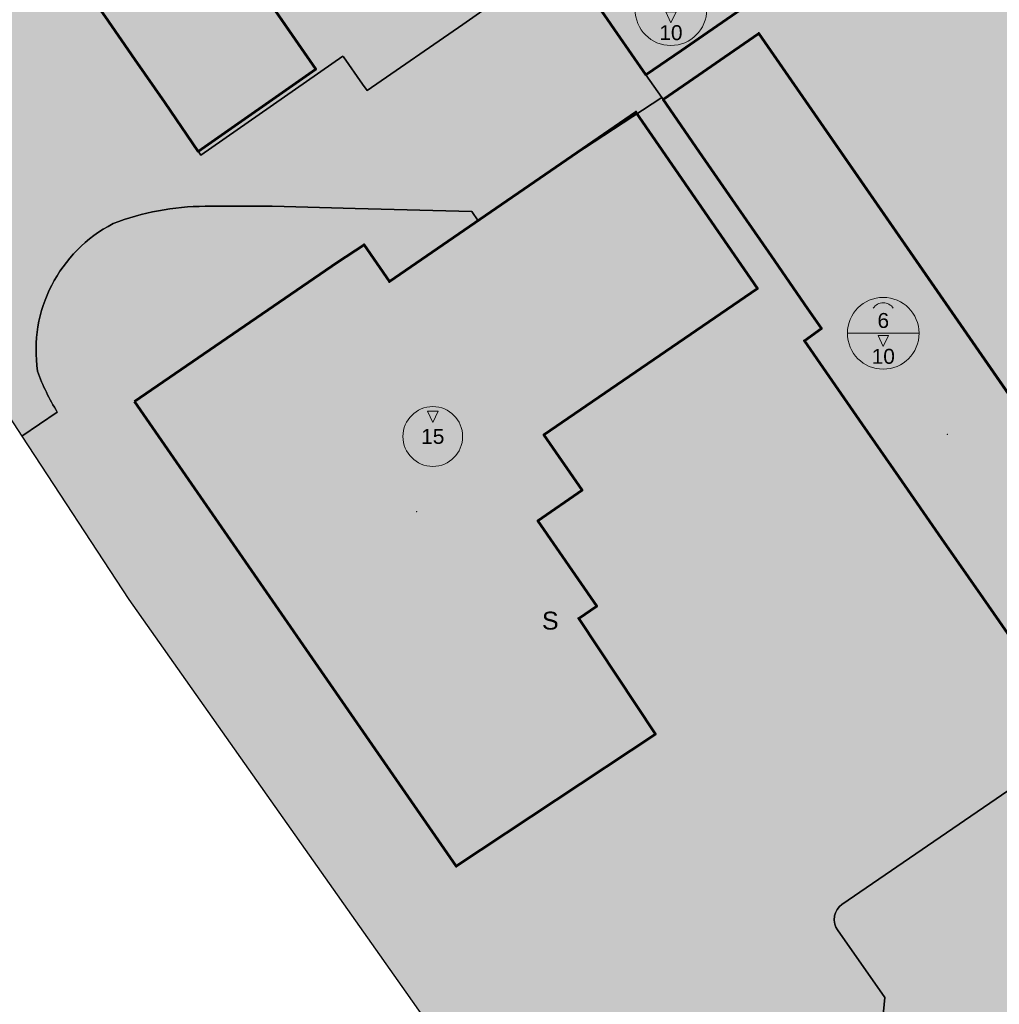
# Model space of a CAD drawing. Header units: metres. Extents: x 196358 to 197579, y 543600 to 544612.
# Tile 3 of 45: x 196555 to 196719, y 543817 to 543982. Entities that reach past the tile are written whole.
import ezdxf
from ezdxf.enums import TextEntityAlignment as Align

# ---------------------------------------------------------------- set-up
doc = ezdxf.new("R2010")
doc.units = ezdxf.units.M
doc.header["$MEASUREMENT"] = 0
doc.linetypes.add('DOORGETROKKEN', pattern=[10000.00001, 10000, -1e-05])
doc.linetypes.add('SCHEIDINGSLIJN', pattern=[2.625, 1.75, -0.875])
doc.layers.get('0').update_dxf_attribs({"lineweight": 0, "plot": 0})
for name, color, linetype, lineweight in [('B-g (bestemmingsgrens)', 7, 'Continuous', 0), ('BS-l (sport)', 7, 'Continuous', 0), ('BVL-g (bouwvlakgrens)', 7, 'Continuous', 60), ('MC111-l (max goot- en bouwhoogte (m) -MS111)', 7, 'Continuous', 0), ('MC111-v (max goot- en bouwhoogte (m) -MS111)', 255, 'SCHEIDINGSLIJN', 0), ('MHMB-l (maximale bouwhoogte (m) - MS104)', 7, 'Continuous', 0), ('MHMB-v (maximale bouwhoogte (m) - MS104)', 255, 'SCHEIDINGSLIJN', 0), ('PG-v', 7, 'Continuous', 30)]:
    doc.layers.add(name, color=color, linetype=linetype, lineweight=lineweight)
for name, color, linetype, lineweight, true_color in [('BG-v (groen)', 7, 'Continuous', 30, 0x28c846), ('BS-v (sport)', 7, 'Continuous', 30, 0x82c846), ('BWG-v (woongebied)', 7, 'Continuous', 30, 0xffffb4)]:
    doc.layers.add(name, color=color, linetype=linetype, lineweight=lineweight, true_color=true_color)
for name, color, linetype, lineweight, plot in [('BVL-l (bouwvlak)', 7, 'Continuous', 0, False), ('BVL-v (bouwvlak)', 7, 'Continuous', 60, False), ('MC-g (combinatie grens)', 2, 'SCHEIDINGSLIJN', 0, False), ('MH-g (hoogte grens)', 2, 'SCHEIDINGSLIJN', 0, False), ('PG-g', 7, 'Continuous', 0, False)]:
    doc.layers.add(name, color=color, linetype=linetype, lineweight=lineweight, plot=plot)
doc.styles.add('151', font='ARIAL.TTF')
doc.styles.add('Arial', font='ARIAL.TTF')
doc.linetypes.add('PLANGRENS', pattern='A,5,[65,SVBP2008.SHX,S=0.2,R=0,X=0,Y=0],5', length=10)

# ---------------------------------------------------------------- blocks, each defined once
blk = doc.blocks.new('IMRO2003BOUW')
at = {"color": 0}
for p, q in [((0, 0), (-0.88, -1.86)), ((0, 0), (0.88, -1.86)), ((0.88, -1.86), (-0.88, -1.86))]:
    blk.add_line(p, q, dxfattribs=at)
blk = doc.blocks.new('IMRO2003GOOT')
at = {"color": 0, "linetype": 'ByBlock', "lineweight": -2}
blk.add_arc((0, 2), 2, 212.8131, 327.1869, dxfattribs=at)
blk = doc.blocks.new('S111')
at = {"color": 0}
blk.add_line((6, 0), (-6, 0), dxfattribs=at)
blk.add_circle((0, 0), 6, dxfattribs=at)
at = {"color": 0, "rotation": 180}
blk.add_blockref('IMRO2003GOOT', (0, 5.11), dxfattribs=at)
at = {"color": 0, "xscale": -1, "rotation": 180}
blk.add_blockref('IMRO2003BOUW', (0, -2.22), dxfattribs=at)
at = {"color": 0, "style": '151'}
for tag, p in [('MAXIMUMGOOTHOOGTE', (0, 2.15)), ('MAXIMUMBOUWHOOGTE', (0, -3.86))]:
    blk.add_attdef(tag, text='', height=2.5, dxfattribs=at).set_placement(p, align=Align.MIDDLE_CENTER)
blk = doc.blocks.new('X')
at = {"color": 0, "linetype": 'ByBlock', "lineweight": -2}
blk.add_point((0, 0), dxfattribs=at)
blk = doc.blocks.new('S104')
at = {"color": 0}
blk.add_circle((0, 0), 5, dxfattribs=at)
at = {"color": 0, "xscale": -1, "rotation": 180}
blk.add_blockref('IMRO2003BOUW', (0, 2.37), dxfattribs=at)
at = {"color": 0, "style": '151'}
blk.add_attdef('MAXIMUMBOUWHOOGTE', text='', height=2.5, dxfattribs=at).set_placement((0, 0), align=Align.MIDDLE)

msp = doc.modelspace()

# ---------------------------------------------------------------- hatches: boundary and pattern name
at = {"layer": 'BG-v (groen)', "linetype": 'Continuous'}
msp.add_hatch(color=256, dxfattribs=at).paths.add_polyline_path([(196431.04, 544095.36), (196432.18, 544093.69), (196461, 544051.57), (196496.33, 544000), (196517.36, 543969.31), (196553.96, 543913.94), (196555.31, 543911.87), (196561.23, 543915.93, -0.054433), (196557.92, 543922.75, -0.321071), (196570.58, 543947.46, -0.091627), (196585.97, 543950.36), (196597.19, 543950.36), (196611.12, 543950), (196630.65, 543949.49), (196631.67, 543947.95), (196646.25, 543957.97), (196662.41, 543968.6), (196659.78, 543972.38), (196654.96, 543979.28), (196652.83, 543982.33), (196645.82, 543992.5), (196645.74, 543992.46), (196645.26, 543992.13), (196644.11, 543991.32), (196642.76, 543990.37), (196629.12, 543980.81), (196613.1, 543969.72), (196612.34, 543970.8), (196609.15, 543975.37), (196609.05, 543975.51), (196585.25, 543958.94), (196579.21, 543967.75), (196574.22, 543974.92), (196569.22, 543982.13), (196564.24, 543989.32), (196558.83, 543997.1), (196556.82, 544000), (196553.4, 544004.92), (196548.01, 544012.72), (196542.6, 544020.56), (196537.3, 544028.24), (196532.08, 544035.79), (196526.77, 544043.45), (196521.57, 544050.99), (196516.18, 544058.8), (196510.83, 544066.55), (196505.47, 544074.28), (196500.47, 544081.48), (196498.77, 544083.93), (196500.39, 544085.05), (196496.31, 544091), (196501.16, 544094.33), (196498.97, 544097.47), (196499.07, 544097.54), (196485.45, 544117.3), (196518.36, 544140.02), (196552.83, 544163.9), (196546.6, 544172.88), (196474.41, 544122.91), (196461.82, 544114.2), (196445.17, 544102.68), (196443.36, 544104.99)], flags=16)
at = {"layer": 'BS-v (sport)', "linetype": 'Continuous'}
msp.add_hatch(color=256, dxfattribs=at).paths.add_polyline_path([(196662.41, 543968.6), (196646.25, 543957.97), (196631.67, 543947.95), (196630.65, 543949.49), (196611.12, 543950), (196597.19, 543950.36), (196585.97, 543950.36, 0.091627), (196570.58, 543947.46, 0.321071), (196557.92, 543922.75, 0.054433), (196561.23, 543915.93), (196555.31, 543911.87), (196573.21, 543884.56), (196597.66, 543849.9), (196619.59, 543818.81), (196627.69, 543807.32), (196629.72, 543804.44), (196660.76, 543760.52), (196676.91, 543770.62), (196687.2, 543776.49), (196674.35, 543795.22), (196695.13, 543809.81), (196699.24, 543812.61), (196699.78, 543817.95), (196691.83, 543829.27), (196691.59, 543829.68), (196691.4, 543830.21), (196691.28, 543830.89), (196691.34, 543831.57), (196691.49, 543832.1), (196691.78, 543832.66), (196692.16, 543833.13), (196692.59, 543833.47), (196732.73, 543861.01), (196728.01, 543867.8), (196722.07, 543876.35), (196716.22, 543884.79), (196709.28, 543894.78), (196702.12, 543905.08), (196696, 543913.9), (196689.96, 543922.59), (196686.3, 543927.86), (196689.15, 543929.9), (196686.82, 543933.27), (196680.8, 543942.01), (196674.74, 543950.77), (196668.71, 543959.48), (196662.66, 543968.24)], flags=16)
at = {"layer": 'BVL-v (bouwvlak)', "linetype": 'Continuous'}
h = msp.add_hatch(dxfattribs=at)
h.set_pattern_fill('DOTS', color=256, scale=10000000.0, style=0)
h.set_pattern_definition([(0, (196550, 544000), (312500, 625000), [0, -625000])])
h.paths.add_polyline_path([(196510.83, 544066.55), (196516.18, 544058.8), (196521.57, 544050.99), (196526.77, 544043.45), (196532.08, 544035.79), (196537.3, 544028.24), (196542.6, 544020.56), (196548.01, 544012.72), (196553.4, 544004.92), (196556.82, 544000), (196558.83, 543997.1), (196564.24, 543989.32), (196569.22, 543982.13), (196574.22, 543974.92), (196579.21, 543967.75), (196584.83, 543959.55), (196604.49, 543973.33), (196520.19, 544095.12), (196500.47, 544081.48), (196505.47, 544074.28)], flags=16)
h = msp.add_hatch(dxfattribs=at)
h.set_pattern_fill('DOTS', color=256, scale=10000000.0, style=0)
h.set_pattern_definition([(0, (196660, 544000), (312500, 625000), [0, -625000])])
h.paths.add_polyline_path([(196647.72, 543989.74), (196652.83, 543982.33), (196654.96, 543979.28), (196659.78, 543972.38), (196665.75, 543976.42), (196670.09, 543979.47), (196675.83, 543983.42), (196663.7, 544000.87)], flags=16)
h = msp.add_hatch(dxfattribs=at)
h.set_pattern_fill('DOTS', color=256, scale=10000000.0, style=0)
h.set_pattern_definition([(0, (196700, 543900), (312500, 625000), [0, -625000])])
h.paths.add_polyline_path([(196755.64, 543875.32), (196744.17, 543891.7), (196740.9, 543889.43), (196678.65, 543979.29), (196672.91, 543975.32), (196668.59, 543972.33), (196662.66, 543968.24), (196668.71, 543959.48), (196674.74, 543950.77), (196680.8, 543942.01), (196686.82, 543933.27), (196689.15, 543929.9), (196686.3, 543927.86), (196689.96, 543922.59), (196696, 543913.9), (196702.12, 543905.08), (196709.28, 543894.78), (196716.22, 543884.79), (196722.07, 543876.35), (196728.01, 543867.8), (196733.51, 543859.89)], flags=16)
h = msp.add_hatch(dxfattribs=at)
h.set_pattern_fill('DOTS', color=256, scale=10000000.0, style=0)
h.set_pattern_definition([(0, (196600, 543900), (312500, 625000), [0, -625000])])
h.paths.add_polyline_path([(196574.15, 543917.68), (196628.02, 543839.9), (196661.36, 543862.03), (196648.52, 543881.37), (196651.54, 543883.45), (196641.7, 543897.73), (196649.09, 543902.83), (196642.68, 543912.13), (196678.43, 543936.6), (196658.11, 543966.12), (196616.84, 543937.75), (196612.59, 543943.94), (196608.1, 543940.93)], flags=16)
at = {"layer": 'BWG-v (woongebied)', "linetype": 'Continuous'}
h = msp.add_hatch(color=256, dxfattribs=at)
h.paths.add_polyline_path([(196546.6, 544172.88), (196552.83, 544163.9), (196518.36, 544140.02), (196485.45, 544117.3), (196499.07, 544097.54), (196498.97, 544097.47), (196501.16, 544094.33), (196496.31, 544091), (196500.39, 544085.05), (196498.77, 544083.93), (196500.47, 544081.48), (196505.47, 544074.28), (196510.83, 544066.55), (196516.18, 544058.8), (196521.57, 544050.99), (196526.77, 544043.45), (196532.08, 544035.79), (196537.3, 544028.24), (196542.6, 544020.56), (196548.01, 544012.72), (196553.4, 544004.92), (196556.82, 544000), (196558.83, 543997.1), (196564.24, 543989.32), (196569.22, 543982.13), (196574.22, 543974.92), (196579.21, 543967.75), (196585.25, 543958.94), (196609.05, 543975.51), (196609.15, 543975.37), (196612.34, 543970.8), (196613.1, 543969.72), (196629.12, 543980.81), (196642.76, 543990.37), (196644.11, 543991.32), (196645.26, 543992.13), (196645.74, 543992.46), (196645.82, 543992.5), (196652.83, 543982.33), (196654.96, 543979.28), (196659.78, 543972.38), (196662.41, 543968.6), (196662.66, 543968.24), (196668.71, 543959.48), (196674.74, 543950.77), (196680.8, 543942.01), (196686.82, 543933.27), (196689.15, 543929.9), (196686.3, 543927.86), (196689.96, 543922.59), (196696, 543913.9), (196702.12, 543905.08), (196709.28, 543894.78), (196716.22, 543884.79), (196722.07, 543876.35), (196728.01, 543867.8), (196732.73, 543861.01), (196692.59, 543833.47), (196692.16, 543833.13), (196691.78, 543832.66), (196691.49, 543832.1), (196691.34, 543831.57), (196691.28, 543830.89), (196691.4, 543830.21), (196691.59, 543829.68), (196691.83, 543829.27), (196699.78, 543817.95), (196699.24, 543812.61), (196728.79, 543769.56), (196745.7, 543744.75), (196758.84, 543725.59), (196771.85, 543706.63), (196784.87, 543687.66), (196791.62, 543677.81), (196806.99, 543655.53), (196811.09, 543657.44), (196827.24, 543623.65), (196830.07, 543624.88), (196848.36, 543632.25), (196852.73, 543634.18), (196891.58, 543651.31), (196900.32, 543655.29), (196915.58, 543662.23), (196925.1, 543666.56), (196954.27, 543679.43), (197000, 543699.65), (197018.01, 543707.62, 0.437797), (197020.91, 543719.83), (197017.17, 543727.42), (197010.8, 543738.26), (197009.76, 543740.31), (197008.62, 543742.31), (197007.4, 543744.26), (197006.08, 543746.14), (197006.04, 543746.2), (197002.39, 543751.4), (197000, 543754.8), (196990.59, 543768.2), (196967.68, 543800.96), (196964.2, 543805.94), (196911.79, 543780.82), (196900.01, 543775.02), (196912.64, 543779.05), (196956.94, 543800.31), (196962.33, 543799.33), (196964.34, 543800.55), (196965.15, 543801.04), (196966.15, 543799.5), (196966.28, 543799.56), (196966.83, 543798.44), (196966.9, 543798.34), (196969.25, 543794.92), (197000, 543751.42), (197000.62, 543750.54), (197005.76, 543742.95), (197007.23, 543740.58), (197008.29, 543738.68), (197012.86, 543729.61), (197015.72, 543723.63), (197017.52, 543719.34), (197017.85, 543718.38), (197018.01, 543717.59), (197018.12, 543716.9), (197018.15, 543716.32), (197018.16, 543715.74), (197018.06, 543714.76), (197017.89, 543713.95), (197017.65, 543713.15), (197017.61, 543713.02), (197017.38, 543712.51), (197017.22, 543712.17), (197016.72, 543711.31), (197016.1, 543710.51), (197015.45, 543709.8), (197000, 543702.93), (196952.61, 543681.84), (196951.77, 543683.55), (196945.75, 543695.87), (196945.72, 543695.98), (196945.72, 543696.12), (196945.73, 543696.19), (196945.79, 543696.31), (196945.88, 543696.4), (196945.94, 543696.44), (196946.74, 543696.79), (196941.1, 543708.51), (196940.42, 543708.26), (196939.78, 543708.05), (196939.24, 543707.95), (196938.62, 543707.9), (196937.8, 543707.93), (196937.14, 543708.06), (196936.52, 543708.21), (196935.54, 543708.68), (196934.73, 543709.27), (196934.08, 543709.92), (196933.64, 543710.51), (196916.5, 543735.26), (196916, 543736.07), (196908.31, 543752.38), (196906.36, 543751.41, -0.441018), (196905.53, 543751.65), (196895.18, 543772.65), (196894.96, 543772.54), (196889.56, 543783.27), (196888.81, 543784.76), (196888.12, 543786.13), (196889.41, 543787.77), (196914.35, 543816.47), (196915.17, 543815.28), (196921.59, 543819.67), (196923.15, 543820.73), (196942.34, 543833.91), (196946.23, 543836.58), (196949.42, 543838.77), (196928.18, 543870.56), (196915.21, 543889.25), (196901.09, 543910.93), (196890.83, 543924.5), (196883.73, 543934.68), (196874.33, 543928.17, -0.409349), (196873.48, 543928.24), (196843.25, 543972.14), (196841.48, 543974.71, -0.285714), (196841.48, 543975.69), (196847.33, 543979.64, -0.226522), (196855.55, 543980.92, 0.081228), (196860.64, 543979.5), (196847.11, 543999.24), (196847.07, 543999.1), (196846.67, 543998.04), (196846.47, 543997.19), (196846.26, 543996.29), (196846.11, 543995.28), (196846.01, 543994.41), (196846, 543993.43), (196845.94, 543992.22), (196845.82, 543991.46), (196845.69, 543990.95), (196845.33, 543989.76), (196844.96, 543989.04), (196844.46, 543988.15), (196843.87, 543987.38), (196843.42, 543986.93), (196842.37, 543985.99), (196836.33, 543981.87), (196823.86, 544000), (196805.75, 544026.34), (196802.79, 544024.35), (196802.28, 544025.03, -0.410152), (196802.39, 544025.83), (196804.87, 544027.55), (196797.02, 544038.64), (196792.52, 544044.75), (196785.47, 544054.85), (196770.29, 544076.79), (196756.43, 544096.95), (196742.05, 544117.86), (196722.64, 544146.17), (196706.48, 544169.44), (196693.92, 544187.53), (196693.47, 544187.22), (196685.4, 544198.77), (196669.24, 544221.97), (196657.56, 544238.77), (196654.34, 544236.75), (196653.82, 544237.49), (196602.67, 544202.01), (196570.34, 544179.55), (196565.86, 544185.99), (196562.37, 544191.1), (196559.51, 544195.29), (196652.12, 544259.47), (196658.09, 544263.51), (196646.91, 544279.74), (196642.17, 544276.56), (196641.05, 544275.82), (196642.89, 544273.13), (196568.14, 544221.32), (196532.27, 544196.45), (196537.31, 544189.46), (196535.8, 544188.44), (196540.35, 544181.88), (196541.19, 544182.46), (196544.33, 544177.97), (196547.47, 544173.48)], flags=16)
h.paths.add_polyline_path([(196822.91, 543851.31), (196820.3, 543855.12), (196818.8, 543862.48), (196813.1, 543870.8), (196812.17, 543870.16), (196806.1, 543865.95), (196792.11, 543856.25), (196782.15, 543849.28), (196757.14, 543831.94), (196729.92, 543813.05), (196791.32, 543723.69), (196810.27, 543736.69), (196840.01, 543757.15), (196869.76, 543777.6), (196875.35, 543781.45), (196831.67, 543845.13)], flags=0)
at = {"layer": 'MC111-v (max goot- en bouwhoogte (m) -MS111)', "linetype": 'Continuous'}
h = msp.add_hatch(dxfattribs=at)
h.set_pattern_fill('DOTS', color=256, scale=10000000.0, style=0)
h.set_pattern_definition([(0, (196550, 544030), (312500, 625000), [0, -625000])])
h.paths.add_polyline_path([(196510.83, 544066.55), (196516.18, 544058.8), (196521.57, 544050.99), (196526.77, 544043.45), (196532.08, 544035.79), (196537.3, 544028.24), (196542.6, 544020.56), (196548.01, 544012.72), (196553.4, 544004.92), (196556.82, 544000), (196558.83, 543997.1), (196564.24, 543989.32), (196569.22, 543982.13), (196574.22, 543974.92), (196579.21, 543967.75), (196584.83, 543959.55), (196604.49, 543973.33), (196520.19, 544095.12), (196500.47, 544081.48), (196505.47, 544074.28)], flags=16)
h = msp.add_hatch(dxfattribs=at)
h.set_pattern_fill('DOTS', color=256, scale=10000000.0, style=0)
h.set_pattern_definition([(0, (196660, 544000), (312500, 625000), [0, -625000])])
h.paths.add_polyline_path([(196652.83, 543982.33), (196654.96, 543979.28), (196659.78, 543972.38), (196665.75, 543976.42), (196670.09, 543979.47), (196675.83, 543983.42), (196663.7, 544000.87), (196647.72, 543989.74)], flags=16)
h = msp.add_hatch(dxfattribs=at)
h.set_pattern_fill('DOTS', color=256, scale=10000000.0, style=0)
h.set_pattern_definition([(0, (196700, 543900), (312500, 625000), [0, -625000])])
h.paths.add_polyline_path([(196744.17, 543891.7), (196740.9, 543889.43), (196678.65, 543979.29), (196672.91, 543975.32), (196668.59, 543972.33), (196662.66, 543968.24), (196668.71, 543959.48), (196674.74, 543950.77), (196680.8, 543942.01), (196686.82, 543933.27), (196689.15, 543929.9), (196686.3, 543927.86), (196689.96, 543922.59), (196696, 543913.9), (196702.12, 543905.08), (196709.28, 543894.78), (196716.22, 543884.79), (196722.07, 543876.35), (196728.01, 543867.8), (196733.51, 543859.89), (196755.64, 543875.32)], flags=16)
at = {"layer": 'MHMB-v (maximale bouwhoogte (m) - MS104)', "linetype": 'Continuous'}
h = msp.add_hatch(dxfattribs=at)
h.set_pattern_fill('DOTS', color=256, scale=10000000.0, style=0)
h.set_pattern_definition([(0, (196600, 543900), (312500, 625000), [0, -625000])])
h.paths.add_polyline_path([(196574.15, 543917.68), (196628.02, 543839.9), (196661.36, 543862.03), (196648.52, 543881.37), (196651.54, 543883.45), (196641.7, 543897.73), (196649.09, 543902.83), (196642.68, 543912.13), (196678.43, 543936.6), (196658.11, 543966.12), (196616.84, 543937.75), (196612.59, 543943.94), (196608.1, 543940.93)], flags=16)
at = {"layer": 'PG-v', "linetype": 'Continuous'}
h = msp.add_hatch(dxfattribs=at)
h.set_pattern_fill('DOTS', color=256, scale=10000000.0, style=0)
h.set_pattern_definition([(0, (197000, 544100), (312500, 625000), [0, -625000])])
h.paths.add_polyline_path([(197211.3, 543799.96), (197290.59, 543835.38), (197312.57, 543845.16), (197314.37, 543845.96), (197321.09, 543848.93), (197336.45, 543855.57), (197348.82, 543860.83), (197384.14, 543876.66), (197410.36, 543888.41), (197411.63, 543886.45), (197421.37, 543890.94), (197440.11, 543897.15), (197453.04, 543903.03), (197480.44, 543915.51), (197489.38, 543919.55), (197490.47, 543920.04), (197496.91, 543922.98), (197501.1, 543924.89), (197519.54, 543933.3), (197538.18, 543941.88), (197539.17, 543942.35), (197559.84, 543952.05), (197562.77, 543953.61), (197579.43, 543964.99), (197576.86, 543969.62), (197571.71, 543978.75), (197569.92, 543982.49), (197565.43, 543990.11), (197560.05, 544000), (197559.9, 544000.27), (197559.17, 544001.65), (197556.17, 544007.3), (197554.43, 544010.41), (197547.64, 544022.54), (197540.32, 544035.7), (197530.85, 544052.46), (197525.43, 544062.13), (197519.24, 544073.31), (197513.93, 544083.07), (197507.44, 544094.73), (197502.38, 544103.96), (197498.14, 544111.73), (197497.42, 544112.94), (197495.87, 544115.57), (197494.4, 544118.52), (197493.7, 544119.54), (197492.33, 544121.16), (197491.43, 544122.08), (197489.96, 544123.4), (197488.54, 544124.5), (197488.1, 544124.94), (197470.64, 544137.98), (197458.38, 544147.12), (197449.98, 544159.93), (197451.76, 544161.2), (197452.99, 544162.01), (197458.22, 544165.44), (197460.67, 544167.05), (197458.52, 544170.04), (197463.51, 544177.43), (197465.04, 544183.1), (197464.71, 544188.17), (197463.98, 544192.04), (197460.7, 544197.77), (197446.96, 544218.11), (197410.77, 544268.63), (197408.72, 544271.55), (197398.75, 544285.77), (197370.84, 544325.76), (197350.17, 544353.97), (197301.18, 544422.26), (197283.25, 544447), (197283.08, 544447.18), (197249.41, 544492.18), (197243.72, 544500), (197230.69, 544517.93), (197226.66, 544523.72), (197212.79, 544540.73), (197202.88, 544551.61), (197189.21, 544564.61), (197180.19, 544571.75), (197171.4, 544577.99), (197161.21, 544584.01), (197144.57, 544592.96), (197129.61, 544599.16), (197110.44, 544606.34), (197088.93, 544610.18), (197070.99, 544612.35), (197065.49, 544612.49), (197042.23, 544611.65), (197023.46, 544608.6), (197017.56, 544607.24), (197007.54, 544604.34), (196998.97, 544601.55), (196989.15, 544597.83), (196981.5, 544594.42), (196974.75, 544590.79), (196979.91, 544583.14), (196982.9, 544578.71), (196976.36, 544575.22), (196973.92, 544574.32), (196972.2, 544573.7), (196967.63, 544573.05), (196964.38, 544572.83), (196954.4, 544573.11), (196944.42, 544573.39), (196936.88, 544570.1), (196879.75, 544530.37), (196861.15, 544517.37), (196836.28, 544500), (196748.05, 544438.36), (196729.95, 544425.71), (196710.72, 544411.79), (196649.31, 544367.37), (196647.64, 544366.11), (196646.45, 544365.04), (196645.34, 544363.94), (196644.29, 544362.65), (196643.22, 544361.23), (196642.05, 544359.39), (196641.29, 544357.94), (196640.54, 544356.25), (196639.88, 544354.29), (196639.29, 544352.3), (196639.11, 544351), (196638.94, 544349.65), (196638.98, 544348.13), (196639.13, 544346.69), (196639.37, 544345.43), (196639.75, 544344.21), (196640.26, 544342.79), (196615.34, 544325.56), (196612.83, 544329.19), (196592.69, 544327.66), (196546, 544294.79), (196530.6, 544283.97), (196511.49, 544270.31), (196506.37, 544261.28, -0.099585), (196500.6, 544255.1, -0.06471), (196495.69, 544252.47, -0.006223), (196495.19, 544252.28, -0.027463), (196492.91, 544251.62, -0.075936), (196482.77, 544251.17, -0.010227), (196481.43, 544251.29), (196456.03, 544234.36), (196440.59, 544224.07), (196436.22, 544221.04), (196393.89, 544191.2), (196378.95, 544181.2), (196357.91, 544167.11), (196377.78, 544141.77), (196388.63, 544128.29), (196401.05, 544113.12), (196409.06, 544103.11), (196417.28, 544092.86), (196422.26, 544094.93), (196428.27, 544099.41), (196431.04, 544095.36), (196432.18, 544093.69), (196461, 544051.57), (196496.33, 544000), (196517.36, 543969.31), (196553.96, 543913.94), (196555.31, 543911.87), (196573.21, 543884.56), (196597.66, 543849.9), (196619.59, 543818.81), (196627.69, 543807.32), (196629.72, 543804.44), (196660.76, 543760.52), (196745.76, 543640.15), (196760.4, 543618.89), (196773.35, 543600.09), (196780.42, 543603.18), (196824.57, 543622.5), (196827.24, 543623.65), (196830.07, 543624.88), (196848.36, 543632.25), (196852.73, 543634.18), (196891.58, 543651.31), (196900.32, 543655.29), (196915.58, 543662.23), (196925.1, 543666.56), (196954.27, 543679.43), (197000, 543699.65), (197018.01, 543707.62), (197037.93, 543716.3), (197034.73, 543720.72), (197038.13, 543722.52), (197052.02, 543728.95), (197052.86, 543727.13), (197074.9, 543737.38), (197101, 543749.34), (197102.93, 543750.41), (197123.37, 543759.76), (197128.12, 543762.09), (197141.56, 543768.26), (197143.54, 543769.26), (197151.22, 543772.82), (197175.42, 543783.8), (197188.81, 543789.8), (197193.06, 543791.81)], flags=16)

# ---------------------------------------------------------------- linework, layer by layer
at = {"layer": 'B-g (bestemmingsgrens)'}
for points in [[(196431.04, 544095.36), (196432.18, 544093.69), (196461, 544051.57), (196496.33, 544000), (196517.36, 543969.31), (196553.96, 543913.94), (196555.31, 543911.87)], [(196662.41, 543968.6), (196659.78, 543972.38), (196654.96, 543979.28), (196652.83, 543982.33), (196645.82, 543992.5), (196645.74, 543992.46), (196645.26, 543992.13), (196644.11, 543991.32), (196642.76, 543990.37), (196629.12, 543980.81), (196613.1, 543969.72), (196612.34, 543970.8), (196609.15, 543975.37), (196609.05, 543975.51), (196585.25, 543958.94), (196579.21, 543967.75), (196574.22, 543974.92), (196569.22, 543982.13), (196564.24, 543989.32), (196558.83, 543997.1), (196556.82, 544000), (196553.4, 544004.92)], [(196722.07, 543876.35), (196716.22, 543884.79), (196709.28, 543894.78), (196702.12, 543905.08), (196696, 543913.9), (196689.96, 543922.59), (196686.3, 543927.86), (196689.15, 543929.9), (196686.82, 543933.27), (196680.8, 543942.01), (196674.74, 543950.77), (196668.71, 543959.48), (196662.66, 543968.24), (196662.41, 543968.6)], [(196555.31, 543911.87), (196573.21, 543884.56), (196597.66, 543849.9), (196619.59, 543818.81), (196627.69, 543807.32), (196629.72, 543804.44), (196660.76, 543760.52)], [(196699.24, 543812.61), (196699.78, 543817.95), (196691.83, 543829.27), (196691.59, 543829.68), (196691.4, 543830.21), (196691.28, 543830.89), (196691.34, 543831.57), (196691.49, 543832.1), (196691.78, 543832.66), (196692.16, 543833.13), (196692.59, 543833.47), (196732.73, 543861.01)]]:
    msp.add_lwpolyline(points, dxfattribs=at)
msp.add_lwpolyline([(196662.41, 543968.6), (196646.25, 543957.97), (196631.67, 543947.95), (196630.65, 543949.49), (196611.12, 543950), (196597.19, 543950.36), (196585.97, 543950.36, 0.091627), (196570.58, 543947.46, 0.321071), (196557.92, 543922.75, 0.054433), (196561.23, 543915.93), (196555.31, 543911.87)], format="xyb", dxfattribs=at)
at = {"layer": 'BG-v (groen)', "color": 7, "linetype": 'Continuous', "lineweight": 30, "flags": 128}
msp.add_lwpolyline([(196642.76, 543990.37), (196629.12, 543980.81), (196613.1, 543969.72), (196612.34, 543970.8), (196609.15, 543975.37), (196609.05, 543975.51), (196585.25, 543958.94), (196579.21, 543967.75), (196574.22, 543974.92), (196569.22, 543982.13)], dxfattribs=at)
msp.add_lwpolyline([(196553.96, 543913.94), (196555.31, 543911.87), (196561.23, 543915.93, -0.054433), (196557.92, 543922.75, -0.321071), (196570.58, 543947.46, -0.091627), (196585.97, 543950.36), (196597.19, 543950.36), (196611.12, 543950), (196630.65, 543949.49), (196631.67, 543947.95), (196646.25, 543957.97), (196662.41, 543968.6), (196659.78, 543972.38), (196654.96, 543979.28), (196652.83, 543982.33)], format="xyb", dxfattribs=at)
at = {"layer": 'BS-v (sport)', "color": 7, "linetype": 'Continuous', "lineweight": 30, "flags": 128}
msp.add_lwpolyline([(196722.07, 543876.35), (196716.22, 543884.79), (196709.28, 543894.78), (196702.12, 543905.08), (196696, 543913.9), (196689.96, 543922.59), (196686.3, 543927.86), (196689.15, 543929.9), (196686.82, 543933.27), (196680.8, 543942.01), (196674.74, 543950.77), (196668.71, 543959.48), (196662.66, 543968.24), (196662.41, 543968.6), (196662.41, 543968.6), (196646.25, 543957.97), (196631.67, 543947.95), (196630.65, 543949.49), (196611.12, 543950), (196597.19, 543950.36), (196585.97, 543950.36, 0.091627), (196570.58, 543947.46, 0.321071), (196557.92, 543922.75, 0.054433), (196561.23, 543915.93), (196555.31, 543911.87), (196573.21, 543884.56), (196597.66, 543849.9), (196619.59, 543818.81), (196627.69, 543807.32)], format="xyb", dxfattribs=at)
msp.add_lwpolyline([(196699.24, 543812.61), (196699.78, 543817.95), (196691.83, 543829.27), (196691.59, 543829.68), (196691.4, 543830.21), (196691.28, 543830.89), (196691.34, 543831.57), (196691.49, 543832.1), (196691.78, 543832.66), (196692.16, 543833.13), (196692.59, 543833.47), (196732.73, 543861.01)], dxfattribs=at)
at = {"layer": 'BVL-g (bouwvlakgrens)'}
for points in [[(196510.83, 544066.55), (196505.47, 544074.28), (196500.47, 544081.48), (196520.19, 544095.12), (196604.49, 543973.33), (196584.83, 543959.55), (196579.21, 543967.75), (196574.22, 543974.92), (196569.22, 543982.13), (196564.24, 543989.32), (196558.83, 543997.1), (196556.82, 544000), (196553.4, 544004.92), (196548.01, 544012.72), (196542.6, 544020.56), (196537.3, 544028.24), (196532.08, 544035.79), (196526.77, 544043.45), (196521.57, 544050.99), (196516.18, 544058.8), (196510.83, 544066.55)], [(196647.72, 543989.74), (196652.83, 543982.33), (196654.96, 543979.28), (196659.78, 543972.38), (196665.75, 543976.42), (196670.09, 543979.47), (196675.83, 543983.42), (196663.7, 544000.87), (196647.72, 543989.74)], [(196755.64, 543875.32), (196733.51, 543859.89), (196728.01, 543867.8), (196722.07, 543876.35), (196716.22, 543884.79), (196709.28, 543894.78), (196702.12, 543905.08), (196696, 543913.9), (196689.96, 543922.59), (196686.3, 543927.86), (196689.15, 543929.9), (196686.82, 543933.27), (196680.8, 543942.01), (196674.74, 543950.77), (196668.71, 543959.48), (196662.66, 543968.24), (196668.59, 543972.33), (196672.91, 543975.32), (196678.65, 543979.29), (196740.9, 543889.43), (196744.17, 543891.7), (196755.64, 543875.32)], [(196574.15, 543917.68), (196628.02, 543839.9), (196661.36, 543862.03), (196648.52, 543881.37), (196651.54, 543883.45), (196641.7, 543897.73), (196649.09, 543902.83), (196642.68, 543912.13), (196678.43, 543936.6), (196658.11, 543966.12), (196616.84, 543937.75), (196612.59, 543943.94), (196608.1, 543940.93), (196574.15, 543917.68)]]:
    msp.add_lwpolyline(points, dxfattribs=at)
at = {"layer": 'BVL-v (bouwvlak)', "color": 7, "linetype": 'DOORGETROKKEN', "lineweight": 60, "flags": 128}
for points in [[(196510.83, 544066.55), (196516.18, 544058.8), (196521.57, 544050.99), (196526.77, 544043.45), (196532.08, 544035.79), (196537.3, 544028.24), (196542.6, 544020.56), (196548.01, 544012.72), (196553.4, 544004.92), (196556.82, 544000), (196558.83, 543997.1), (196564.24, 543989.32), (196569.22, 543982.13), (196574.22, 543974.92), (196579.21, 543967.75), (196584.83, 543959.55), (196604.49, 543973.33), (196520.19, 544095.12), (196500.47, 544081.48), (196505.47, 544074.28), (196510.83, 544066.55)], [(196647.72, 543989.74), (196652.83, 543982.33), (196654.96, 543979.28), (196659.78, 543972.38), (196665.75, 543976.42), (196670.09, 543979.47), (196675.83, 543983.42), (196663.7, 544000.87), (196647.72, 543989.74)], [(196755.64, 543875.32), (196744.17, 543891.7), (196740.9, 543889.43), (196678.65, 543979.29), (196672.91, 543975.32), (196668.59, 543972.33), (196662.66, 543968.24), (196668.71, 543959.48), (196674.74, 543950.77), (196680.8, 543942.01), (196686.82, 543933.27), (196689.15, 543929.9), (196686.3, 543927.86), (196689.96, 543922.59), (196696, 543913.9), (196702.12, 543905.08), (196709.28, 543894.78), (196716.22, 543884.79), (196722.07, 543876.35), (196728.01, 543867.8), (196733.51, 543859.89), (196755.64, 543875.32)], [(196574.15, 543917.68), (196628.02, 543839.9), (196661.36, 543862.03), (196648.52, 543881.37), (196651.54, 543883.45), (196641.7, 543897.73), (196649.09, 543902.83), (196642.68, 543912.13), (196678.43, 543936.6), (196658.11, 543966.12), (196616.84, 543937.75), (196612.59, 543943.94), (196608.1, 543940.93), (196574.15, 543917.68)]]:
    msp.add_lwpolyline(points, close=True, dxfattribs=at)
at = {"layer": 'BWG-v (woongebied)', "color": 7, "linetype": 'Continuous', "lineweight": 30, "flags": 128}
for points in [[(196569.22, 543982.13), (196574.22, 543974.92), (196579.21, 543967.75), (196585.25, 543958.94), (196609.05, 543975.51), (196609.15, 543975.37), (196612.34, 543970.8), (196613.1, 543969.72), (196629.12, 543980.81), (196642.76, 543990.37)], [(196652.83, 543982.33), (196654.96, 543979.28), (196659.78, 543972.38), (196662.41, 543968.6), (196662.66, 543968.24), (196668.71, 543959.48), (196674.74, 543950.77), (196680.8, 543942.01), (196686.82, 543933.27), (196689.15, 543929.9), (196686.3, 543927.86), (196689.96, 543922.59), (196696, 543913.9), (196702.12, 543905.08), (196709.28, 543894.78), (196716.22, 543884.79), (196722.07, 543876.35)], [(196732.73, 543861.01), (196692.59, 543833.47), (196692.16, 543833.13), (196691.78, 543832.66), (196691.49, 543832.1), (196691.34, 543831.57), (196691.28, 543830.89), (196691.4, 543830.21), (196691.59, 543829.68), (196691.83, 543829.27), (196699.78, 543817.95), (196699.24, 543812.61)]]:
    msp.add_lwpolyline(points, dxfattribs=at)
at = {"layer": 'MC-g (combinatie grens)'}
for points in [[(196510.83, 544066.55), (196505.47, 544074.28), (196500.47, 544081.48), (196520.19, 544095.12), (196604.49, 543973.33), (196584.83, 543959.55), (196579.21, 543967.75), (196574.22, 543974.92), (196569.22, 543982.13), (196564.24, 543989.32), (196558.83, 543997.1), (196556.82, 544000), (196553.4, 544004.92), (196548.01, 544012.72), (196542.6, 544020.56), (196537.3, 544028.24), (196532.08, 544035.79), (196526.77, 544043.45), (196521.57, 544050.99), (196516.18, 544058.8), (196510.83, 544066.55)], [(196652.83, 543982.33), (196654.96, 543979.28), (196659.78, 543972.38), (196665.75, 543976.42), (196670.09, 543979.47), (196675.83, 543983.42), (196663.7, 544000.87), (196647.72, 543989.74), (196652.83, 543982.33)], [(196744.17, 543891.7), (196755.64, 543875.32), (196733.51, 543859.89), (196728.01, 543867.8), (196722.07, 543876.35), (196716.22, 543884.79), (196709.28, 543894.78), (196702.12, 543905.08), (196696, 543913.9), (196689.96, 543922.59), (196686.3, 543927.86), (196689.15, 543929.9), (196686.82, 543933.27), (196680.8, 543942.01), (196674.74, 543950.77), (196668.71, 543959.48), (196662.66, 543968.24), (196668.59, 543972.33), (196672.91, 543975.32), (196678.65, 543979.29), (196740.9, 543889.43), (196744.17, 543891.7)]]:
    msp.add_lwpolyline(points, dxfattribs=at)
at = {"layer": 'MC111-v (max goot- en bouwhoogte (m) -MS111)', "color": 7, "linetype": 'SCHEIDINGSLIJN', "lineweight": -3, "flags": 128}
for points in [[(196510.83, 544066.55), (196516.18, 544058.8), (196521.57, 544050.99), (196526.77, 544043.45), (196532.08, 544035.79), (196537.3, 544028.24), (196542.6, 544020.56), (196548.01, 544012.72), (196553.4, 544004.92), (196556.82, 544000), (196558.83, 543997.1), (196564.24, 543989.32), (196569.22, 543982.13), (196574.22, 543974.92), (196579.21, 543967.75), (196584.83, 543959.55), (196604.49, 543973.33), (196520.19, 544095.12), (196500.47, 544081.48), (196505.47, 544074.28), (196510.83, 544066.55)], [(196652.83, 543982.33), (196654.96, 543979.28), (196659.78, 543972.38), (196665.75, 543976.42), (196670.09, 543979.47), (196675.83, 543983.42), (196663.7, 544000.87), (196647.72, 543989.74), (196652.83, 543982.33)], [(196744.17, 543891.7), (196740.9, 543889.43), (196678.65, 543979.29), (196672.91, 543975.32), (196668.59, 543972.33), (196662.66, 543968.24), (196668.71, 543959.48), (196674.74, 543950.77), (196680.8, 543942.01), (196686.82, 543933.27), (196689.15, 543929.9), (196686.3, 543927.86), (196689.96, 543922.59), (196696, 543913.9), (196702.12, 543905.08), (196709.28, 543894.78), (196716.22, 543884.79), (196722.07, 543876.35), (196728.01, 543867.8), (196733.51, 543859.89), (196755.64, 543875.32), (196744.17, 543891.7)]]:
    msp.add_lwpolyline(points, close=True, dxfattribs=at)
at = {"layer": 'MH-g (hoogte grens)'}
msp.add_lwpolyline([(196574.15, 543917.68), (196628.02, 543839.9), (196661.36, 543862.03), (196648.52, 543881.37), (196651.54, 543883.45), (196641.7, 543897.73), (196649.09, 543902.83), (196642.68, 543912.13), (196678.43, 543936.6), (196658.11, 543966.12), (196616.84, 543937.75), (196612.59, 543943.94), (196608.1, 543940.93), (196574.15, 543917.68)], dxfattribs=at)
at = {"layer": 'MHMB-v (maximale bouwhoogte (m) - MS104)', "color": 7, "linetype": 'SCHEIDINGSLIJN', "lineweight": -3, "flags": 128}
msp.add_lwpolyline([(196574.15, 543917.68), (196628.02, 543839.9), (196661.36, 543862.03), (196648.52, 543881.37), (196651.54, 543883.45), (196641.7, 543897.73), (196649.09, 543902.83), (196642.68, 543912.13), (196678.43, 543936.6), (196658.11, 543966.12), (196616.84, 543937.75), (196612.59, 543943.94), (196608.1, 543940.93), (196574.15, 543917.68)], close=True, dxfattribs=at)
at = {"layer": 'PG-g'}
msp.add_lwpolyline([(196456.03, 544234.36), (196440.59, 544224.07), (196436.22, 544221.04), (196393.89, 544191.2), (196378.95, 544181.2), (196357.91, 544167.11), (196377.78, 544141.77), (196388.63, 544128.29), (196401.05, 544113.12), (196409.06, 544103.11), (196417.28, 544092.86), (196422.26, 544094.93), (196428.27, 544099.41), (196431.04, 544095.36), (196432.18, 544093.69), (196461, 544051.57), (196496.33, 544000), (196517.36, 543969.31), (196553.96, 543913.94), (196555.31, 543911.87), (196573.21, 543884.56), (196597.66, 543849.9), (196619.59, 543818.81), (196627.69, 543807.32)], dxfattribs=at)
at = {"layer": 'PG-v', "color": 7, "linetype": 'PLANGRENS', "flags": 128}
msp.add_lwpolyline([(197211.3, 543799.96), (197290.59, 543835.38), (197312.57, 543845.16), (197314.37, 543845.96), (197321.09, 543848.93), (197336.45, 543855.57), (197348.82, 543860.83), (197384.14, 543876.66), (197410.36, 543888.41), (197411.63, 543886.45), (197421.37, 543890.94), (197440.11, 543897.15), (197453.04, 543903.03), (197480.44, 543915.51), (197489.38, 543919.55), (197490.47, 543920.04), (197496.91, 543922.98), (197501.1, 543924.89), (197519.54, 543933.3), (197538.18, 543941.88), (197539.17, 543942.35), (197559.84, 543952.05), (197562.77, 543953.61), (197579.43, 543964.99), (197576.86, 543969.62), (197571.71, 543978.75), (197569.92, 543982.49), (197565.43, 543990.11), (197560.05, 544000), (197559.9, 544000.27), (197559.17, 544001.65), (197556.17, 544007.3), (197554.43, 544010.41), (197547.64, 544022.54), (197540.32, 544035.7), (197530.85, 544052.46), (197525.43, 544062.13), (197519.24, 544073.31), (197513.93, 544083.07), (197507.44, 544094.73), (197502.38, 544103.96), (197498.14, 544111.73), (197497.42, 544112.94), (197495.87, 544115.57), (197494.4, 544118.52), (197493.7, 544119.54), (197492.33, 544121.16), (197491.43, 544122.08), (197489.96, 544123.4), (197488.54, 544124.5), (197488.1, 544124.94), (197470.64, 544137.98), (197458.38, 544147.12), (197449.98, 544159.93), (197451.76, 544161.2), (197452.99, 544162.01), (197458.22, 544165.44), (197460.67, 544167.05), (197458.52, 544170.04), (197463.51, 544177.43), (197465.04, 544183.1), (197464.71, 544188.17), (197463.98, 544192.04), (197460.7, 544197.77), (197446.96, 544218.11), (197410.77, 544268.63), (197408.72, 544271.55), (197398.75, 544285.77), (197370.84, 544325.76), (197350.17, 544353.97), (197301.18, 544422.26), (197283.25, 544447), (197283.08, 544447.18), (197249.41, 544492.18), (197243.72, 544500), (197230.69, 544517.93), (197226.66, 544523.72), (197212.79, 544540.73), (197202.88, 544551.61), (197189.21, 544564.61), (197180.19, 544571.75), (197171.4, 544577.99), (197161.21, 544584.01), (197144.57, 544592.96), (197129.61, 544599.16), (197110.44, 544606.34), (197088.93, 544610.18), (197070.99, 544612.35), (197065.49, 544612.49), (197042.23, 544611.65), (197023.46, 544608.6), (197017.56, 544607.24), (197007.54, 544604.34), (196998.97, 544601.55), (196989.15, 544597.83), (196981.5, 544594.42), (196974.75, 544590.79), (196979.91, 544583.14), (196982.9, 544578.71), (196976.36, 544575.22), (196973.92, 544574.32), (196972.2, 544573.7), (196967.63, 544573.05), (196964.38, 544572.83), (196954.4, 544573.11), (196944.42, 544573.39), (196936.88, 544570.1), (196879.75, 544530.37), (196861.15, 544517.37), (196836.28, 544500), (196748.05, 544438.36), (196729.95, 544425.71), (196710.72, 544411.79), (196649.31, 544367.37), (196647.64, 544366.11), (196646.45, 544365.04), (196645.34, 544363.94), (196644.29, 544362.65), (196643.22, 544361.23), (196642.05, 544359.39), (196641.29, 544357.94), (196640.54, 544356.25), (196639.88, 544354.29), (196639.29, 544352.3), (196639.11, 544351), (196638.94, 544349.65), (196638.98, 544348.13), (196639.13, 544346.69), (196639.37, 544345.43), (196639.75, 544344.21), (196640.26, 544342.79), (196615.34, 544325.56), (196612.83, 544329.19), (196592.69, 544327.66), (196546, 544294.79), (196530.6, 544283.97), (196511.49, 544270.31), (196506.37, 544261.28, -0.099585), (196500.6, 544255.1, -0.06471), (196495.69, 544252.47, -0.006223), (196495.19, 544252.28, -0.027463), (196492.91, 544251.62, -0.075936), (196482.77, 544251.17, -0.010227), (196481.43, 544251.29), (196456.03, 544234.36), (196440.59, 544224.07), (196436.22, 544221.04), (196393.89, 544191.2), (196378.95, 544181.2), (196357.91, 544167.11), (196377.78, 544141.77), (196388.63, 544128.29), (196401.05, 544113.12), (196409.06, 544103.11), (196417.28, 544092.86), (196422.26, 544094.93), (196428.27, 544099.41), (196431.04, 544095.36), (196432.18, 544093.69), (196461, 544051.57), (196496.33, 544000), (196517.36, 543969.31), (196553.96, 543913.94), (196555.31, 543911.87), (196573.21, 543884.56), (196597.66, 543849.9), (196619.59, 543818.81), (196627.69, 543807.32), (196629.72, 543804.44), (196660.76, 543760.52), (196745.76, 543640.15), (196760.4, 543618.89), (196773.35, 543600.09), (196780.42, 543603.18), (196824.57, 543622.5), (196827.24, 543623.65), (196830.07, 543624.88), (196848.36, 543632.25), (196852.73, 543634.18), (196891.58, 543651.31), (196900.32, 543655.29), (196915.58, 543662.23), (196925.1, 543666.56), (196954.27, 543679.43), (197000, 543699.65), (197018.01, 543707.62), (197037.93, 543716.3), (197034.73, 543720.72), (197038.13, 543722.52), (197052.02, 543728.95), (197052.86, 543727.13), (197074.9, 543737.38), (197101, 543749.34), (197102.93, 543750.41), (197123.37, 543759.76), (197128.12, 543762.09), (197141.56, 543768.26), (197143.54, 543769.26), (197151.22, 543772.82), (197175.42, 543783.8), (197188.81, 543789.8), (197193.06, 543791.81), (197211.3, 543799.96)], format="xyb", close=True, dxfattribs=at)

# ---------------------------------------------------------------- block references
at = {"layer": 'BS-l (sport)'}
ref = msp.add_blockref('X', (196643.76, 543881.01), dxfattribs=at)
ref.add_attrib('X', 'S', dxfattribs={"layer": '0', "color": 7, "height": 3, "style": 'Arial'}).set_placement((196643.76, 543881.01), align=Align.MIDDLE)
at = {"layer": 'BVL-l (bouwvlak)'}
for p in [(196710.26, 543912.22), (196621.4, 543899.26)]:
    msp.add_blockref('X', p, dxfattribs=at)
at = {"layer": 'MC111-l (max goot- en bouwhoogte (m) -MS111)'}
ref = msp.add_blockref('S111', (196663.96, 543983.28), dxfattribs=at)
ref.add_attrib('MAXIMUMBOUWHOOGTE', '10', dxfattribs={"layer": '0', "height": 2.5, "style": '151'}).set_placement((196663.96, 543979.43), align=Align.MIDDLE_CENTER)
ref.add_attrib('MAXIMUMGOOTHOOGTE', '6', dxfattribs={"layer": '0', "height": 2.5, "style": '151'}).set_placement((196663.96, 543985.43), align=Align.MIDDLE_CENTER)
ref = msp.add_blockref('S111', (196699.51, 543929.1), dxfattribs=at)
ref.add_attrib('MAXIMUMBOUWHOOGTE', '10', dxfattribs={"layer": '0', "height": 2.5, "style": '151'}).set_placement((196699.51, 543925.25), align=Align.MIDDLE_CENTER)
ref.add_attrib('MAXIMUMGOOTHOOGTE', '6', dxfattribs={"layer": '0', "height": 2.5, "style": '151'}).set_placement((196699.51, 543931.25), align=Align.MIDDLE_CENTER)
at = {"layer": 'MHMB-l (maximale bouwhoogte (m) - MS104)'}
ref = msp.add_blockref('S104', (196624.09, 543911.83), dxfattribs=at)
ref.add_attrib('MAXIMUMBOUWHOOGTE', '15', dxfattribs={"layer": '0', "height": 2.5, "style": '151'}).set_placement((196624.09, 543911.83), align=Align.MIDDLE)

doc.saveas('drawing.dxf')
